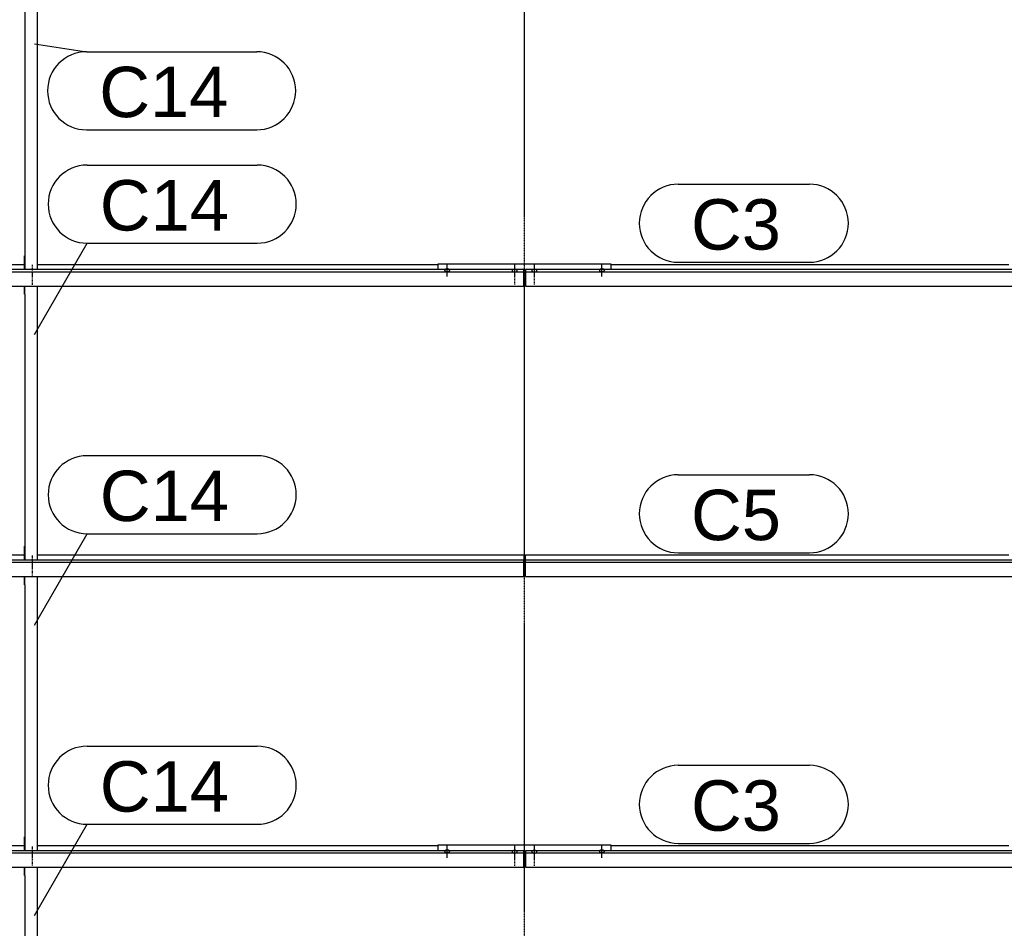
# Model space of a CAD drawing. Header units: millimetres. Extents: x -4888 to 73862, y -29046 to 15504.
# Tile 50 of 111: x 29705 to 33205, y 1009 to 4238. Entities that reach past the tile are written whole.
import ezdxf

# ---------------------------------------------------------------- set-up
doc = ezdxf.new("R2010")
doc.units = ezdxf.units.MM
doc.linetypes.add('DXK_LINE_DOT2', pattern=[3.9198, 1.9599, -1.9599])
doc.linetypes.add('DXK_LINE_DOT3', pattern=[5.9187, 2.979, -0.9799, 0.9799, -0.9799])
doc.styles.add('Arial', font='ARIAL.TTF', dxfattribs={"height": 0.2})

# ---------------------------------------------------------------- blocks, each defined once
blk = doc.blocks.new('Part-1953139-17955 - 1282')
at = {"color": 3, "linetype": 'Continuous'}
for p, q in [((31193, 3349.9), (31193, 3371)), ((31193, 3371), (31807, 3371)), ((31807, 3371), (31807, 3349.9)), ((31497, 3349.2), (31503, 3349.2)), ((31497, 3340.7), (31503, 3340.7)), ((31497, 3294.1), (31503, 3294.1))]:
    blk.add_line(p, q, dxfattribs=at)
blk = doc.blocks.new('Bolt-1953139-17953 - 1282')
at = {"color": 5, "linetype": 'Continuous'}
for p, q in [((31775, 1259.4), (31775, 1301.7)), ((31766.2, 1282.8), (31766, 1282.4)), ((31766, 1282.4), (31766, 1281.9)), ((31766, 1281.9), (31766, 1281.4)), ((31766, 1281.4), (31766.2, 1281)), ((31766.4, 1283.3), (31766.2, 1282.8)), ((31766.2, 1281), (31766.4, 1280.5)), ((31766.7, 1283.7), (31766.4, 1283.3)), ((31766.4, 1280.5), (31766.7, 1280.1)), ((31767.1, 1284.2), (31766.7, 1283.7)), ((31766.7, 1280.1), (31767.1, 1279.7)), ((31767.5, 1284.6), (31767.1, 1284.2)), ((31767.1, 1279.7), (31767.5, 1279.2)), ((31768, 1284.9), (31767.5, 1284.6)), ((31767.5, 1279.2), (31768, 1278.9)), ((31768.6, 1285.3), (31768, 1284.9)), ((31768, 1278.9), (31768.6, 1278.5)), ((31769.3, 1285.6), (31768.6, 1285.3)), ((31768.6, 1278.5), (31769.3, 1278.2)), ((31770, 1285.9), (31769.3, 1285.6)), ((31769.3, 1278.2), (31770, 1277.9)), ((31770.8, 1286.1), (31770, 1285.9)), ((31770, 1277.9), (31770.8, 1277.7)), ((31771.6, 1286.3), (31770.8, 1286.1)), ((31770.8, 1277.7), (31771.6, 1277.5)), ((31772.4, 1286.5), (31771.6, 1286.3)), ((31771.6, 1277.5), (31772.4, 1277.3)), ((31773.2, 1286.6), (31772.4, 1286.5)), ((31772.4, 1277.3), (31773.2, 1277.2)), ((31774.1, 1286.7), (31773.2, 1286.6)), ((31773.2, 1277.2), (31774.1, 1277.1)), ((31775, 1286.7), (31774.1, 1286.7)), ((31774.1, 1277.1), (31775, 1277.1)), ((31775.9, 1286.7), (31775, 1286.7)), ((31775, 1277.1), (31775.9, 1277.1)), ((31776.8, 1286.6), (31775.9, 1286.7)), ((31775.9, 1277.1), (31776.8, 1277.2)), ((31777.6, 1286.5), (31776.8, 1286.6)), ((31776.8, 1277.2), (31777.6, 1277.3)), ((31778.4, 1286.3), (31777.6, 1286.5)), ((31777.6, 1277.3), (31778.4, 1277.5)), ((31779.2, 1286.1), (31778.4, 1286.3)), ((31778.4, 1277.5), (31779.2, 1277.7)), ((31780, 1285.9), (31779.2, 1286.1)), ((31779.2, 1277.7), (31780, 1277.9)), ((31780.7, 1285.6), (31780, 1285.9)), ((31780, 1277.9), (31780.7, 1278.2)), ((31781.4, 1285.3), (31780.7, 1285.6)), ((31780.7, 1278.2), (31781.4, 1278.5)), ((31782, 1284.9), (31781.4, 1285.3)), ((31781.4, 1278.5), (31782, 1278.9)), ((31782.5, 1284.6), (31782, 1284.9)), ((31782, 1278.9), (31782.5, 1279.2)), ((31782.9, 1284.2), (31782.5, 1284.6)), ((31782.5, 1279.2), (31782.9, 1279.7)), ((31783.3, 1283.7), (31782.9, 1284.2)), ((31782.9, 1279.7), (31783.3, 1280.1)), ((31783.6, 1283.3), (31783.3, 1283.7)), ((31783.3, 1280.1), (31783.6, 1280.5)), ((31783.8, 1282.8), (31783.6, 1283.3)), ((31783.6, 1280.5), (31783.8, 1281)), ((31784, 1282.4), (31783.8, 1282.8)), ((31783.8, 1281), (31784, 1281.4)), ((31784, 1281.9), (31784, 1282.4)), ((31784, 1281.4), (31784, 1281.9))]:
    blk.add_line(p, q, dxfattribs=at)
blk = doc.blocks.new('Part-1953139-17124 - 1282')
at = {"color": 3, "linetype": 'Continuous'}
for p, q in [((31807, 1302.9), (33222, 1302.9)), ((33269, 1302.9), (34997, 1302.9)), ((34997, 1302.9), (34997, 1284.2)), ((31503, 1284.2), (31503, 1226)), ((34997, 1284.2), (31503, 1284.2)), ((31503, 1276.8), (34997, 1276.8)), ((34997, 1226), (34997, 1284.2)), ((31503, 1226), (34997, 1226))]:
    blk.add_line(p, q, dxfattribs=at)
blk = doc.blocks.new('Part-1953139-17125 - 1282')
at = {"color": 3, "linetype": 'Continuous'}
for p, q in [((31503, 2317.1), (31503, 2335.8)), ((31503, 2335.8), (33222, 2335.8)), ((31503, 2258.8), (31503, 2317.1)), ((34997, 2317.1), (31503, 2317.1)), ((33269, 2335.8), (34693, 2335.8)), ((34997, 2258.8), (34997, 2317.1)), ((31503, 2309.6), (34997, 2309.6)), ((31503, 2258.8), (34997, 2258.8))]:
    blk.add_line(p, q, dxfattribs=at)
blk = doc.blocks.new('Bolt-1953139-17958 - 1282')
at = {"color": 5, "linetype": 'Continuous'}
for p, q in [((31465, 3326.5), (31465, 3368.9)), ((31456.2, 3347.2), (31456, 3346.7)), ((31456, 3346.7), (31456, 3346.3)), ((31456, 3346.3), (31456, 3345.8)), ((31456, 3345.8), (31456.2, 3345.3)), ((31456.4, 3347.7), (31456.2, 3347.2)), ((31456.2, 3345.3), (31456.4, 3344.9)), ((31456.7, 3348.1), (31456.4, 3347.7)), ((31456.4, 3344.9), (31456.7, 3344.4)), ((31457.1, 3348.5), (31456.7, 3348.1)), ((31456.7, 3344.4), (31457.1, 3344)), ((31457.5, 3348.9), (31457.1, 3348.5)), ((31457.1, 3344), (31457.5, 3343.6)), ((31458, 3349.3), (31457.5, 3348.9)), ((31457.5, 3343.6), (31458, 3343.2)), ((31458.6, 3349.7), (31458, 3349.3)), ((31458, 3343.2), (31458.6, 3342.9)), ((31459.3, 3350), (31458.6, 3349.7)), ((31458.6, 3342.9), (31459.3, 3342.6)), ((31460, 3350.3), (31459.3, 3350)), ((31459.3, 3342.6), (31460, 3342.3)), ((31460.8, 3350.5), (31460, 3350.3)), ((31460, 3342.3), (31460.8, 3342)), ((31461.6, 3350.7), (31460.8, 3350.5)), ((31460.8, 3342), (31461.6, 3341.8)), ((31462.4, 3350.9), (31461.6, 3350.7)), ((31461.6, 3341.8), (31462.4, 3341.7)), ((31463.2, 3351), (31462.4, 3350.9)), ((31462.4, 3341.7), (31463.2, 3341.6)), ((31464.1, 3351), (31463.2, 3351)), ((31463.2, 3341.6), (31464.1, 3341.5)), ((31465, 3351.1), (31464.1, 3351)), ((31464.1, 3341.5), (31465, 3341.5)), ((31465.9, 3351), (31465, 3351.1)), ((31465, 3341.5), (31465.9, 3341.5)), ((31466.8, 3351), (31465.9, 3351)), ((31465.9, 3341.5), (31466.8, 3341.6)), ((31467.6, 3350.9), (31466.8, 3351)), ((31466.8, 3341.6), (31467.6, 3341.7)), ((31468.4, 3350.7), (31467.6, 3350.9)), ((31467.6, 3341.7), (31468.4, 3341.8)), ((31469.2, 3350.5), (31468.4, 3350.7)), ((31468.4, 3341.8), (31469.2, 3342)), ((31470, 3350.3), (31469.2, 3350.5)), ((31469.2, 3342), (31470, 3342.3)), ((31470.7, 3350), (31470, 3350.3)), ((31470, 3342.3), (31470.7, 3342.6)), ((31471.4, 3349.7), (31470.7, 3350)), ((31470.7, 3342.6), (31471.4, 3342.9)), ((31472, 3349.3), (31471.4, 3349.7)), ((31471.4, 3342.9), (31472, 3343.2)), ((31472.5, 3348.9), (31472, 3349.3)), ((31472, 3343.2), (31472.5, 3343.6)), ((31472.9, 3348.5), (31472.5, 3348.9)), ((31472.5, 3343.6), (31472.9, 3344)), ((31473.3, 3348.1), (31472.9, 3348.5)), ((31472.9, 3344), (31473.3, 3344.4)), ((31473.6, 3347.7), (31473.3, 3348.1)), ((31473.3, 3344.4), (31473.6, 3344.9)), ((31473.8, 3347.2), (31473.6, 3347.7)), ((31473.6, 3344.9), (31473.8, 3345.3)), ((31474, 3346.7), (31473.8, 3347.2)), ((31473.8, 3345.3), (31474, 3345.8)), ((31474, 3346.3), (31474, 3346.7)), ((31474, 3345.8), (31474, 3346.3))]:
    blk.add_line(p, q, dxfattribs=at)
blk = doc.blocks.new('Part-1953139-17110 - 1282')
at = {"color": 3, "linetype": 'Continuous'}
for p, q in [((28003, 1284.2), (28003, 1302.9)), ((28003, 1302.9), (29722, 1302.9)), ((29769, 1302.9), (31193, 1302.9)), ((28003, 1226), (28003, 1284.2)), ((31497, 1284.2), (28003, 1284.2)), ((28003, 1276.8), (31497, 1276.8)), ((31497, 1226), (31497, 1284.2)), ((28003, 1226), (31497, 1226))]:
    blk.add_line(p, q, dxfattribs=at)
blk = doc.blocks.new('GridLine-1953139-4950 - 1282')
at = {"color": 174, "linetype": 'DXK_LINE_DOT3'}
blk.add_line((31500, -1750), (31500, 12340), dxfattribs=at)
blk = doc.blocks.new('Part-1953139-17112 - 1282')
at = {"color": 3, "linetype": 'Continuous'}
for p, q in [((28003, 3349.9), (28003, 3368.6)), ((28003, 3368.6), (29722, 3368.6)), ((29769, 3368.6), (31193, 3368.6)), ((28003, 3291.7), (28003, 3349.9)), ((31497, 3349.9), (28003, 3349.9)), ((28003, 3342.5), (31497, 3342.5)), ((31497, 3291.7), (31497, 3349.9)), ((28003, 3291.7), (31497, 3291.7))]:
    blk.add_line(p, q, dxfattribs=at)
blk = doc.blocks.new('Part-1953139-17111 - 1282')
at = {"color": 3, "linetype": 'Continuous'}
for p, q in [((28003, 2317.1), (28003, 2258.8)), ((31497, 2317.1), (28003, 2317.1)), ((28307, 2335.8), (29722, 2335.8)), ((29769, 2335.8), (31497, 2335.8)), ((31497, 2335.8), (31497, 2317.1)), ((31497, 2258.8), (31497, 2317.1)), ((28003, 2309.6), (31497, 2309.6)), ((28003, 2258.8), (31497, 2258.8))]:
    blk.add_line(p, q, dxfattribs=at)
blk = doc.blocks.new('Part-1953139-17126 - 1282')
at = {"color": 3, "linetype": 'Continuous'}
for p, q in [((31807, 3368.6), (33222, 3368.6)), ((33269, 3368.6), (34997, 3368.6)), ((34997, 3368.6), (34997, 3349.9)), ((31503, 3349.9), (31503, 3291.7)), ((34997, 3349.9), (31503, 3349.9)), ((31503, 3342.5), (34997, 3342.5)), ((34997, 3291.7), (34997, 3349.9)), ((31503, 3291.7), (34997, 3291.7))]:
    blk.add_line(p, q, dxfattribs=at)
blk = doc.blocks.new('Bolt-1953139-17956 - 1282')
at = {"color": 5, "linetype": 'Continuous'}
for p, q in [((31535, 3326.5), (31535, 3368.9)), ((31526.2, 3347.2), (31526, 3346.7)), ((31526, 3346.7), (31526, 3346.3)), ((31526, 3346.3), (31526, 3345.8)), ((31526, 3345.8), (31526.2, 3345.3)), ((31526.4, 3347.7), (31526.2, 3347.2)), ((31526.2, 3345.3), (31526.4, 3344.9)), ((31526.7, 3348.1), (31526.4, 3347.7)), ((31526.4, 3344.9), (31526.7, 3344.4)), ((31527.1, 3348.5), (31526.7, 3348.1)), ((31526.7, 3344.4), (31527.1, 3344)), ((31527.5, 3348.9), (31527.1, 3348.5)), ((31527.1, 3344), (31527.5, 3343.6)), ((31528, 3349.3), (31527.5, 3348.9)), ((31527.5, 3343.6), (31528, 3343.2)), ((31528.6, 3349.7), (31528, 3349.3)), ((31528, 3343.2), (31528.6, 3342.9)), ((31529.3, 3350), (31528.6, 3349.7)), ((31528.6, 3342.9), (31529.3, 3342.6)), ((31530, 3350.3), (31529.3, 3350)), ((31529.3, 3342.6), (31530, 3342.3)), ((31530.8, 3350.5), (31530, 3350.3)), ((31530, 3342.3), (31530.8, 3342)), ((31531.6, 3350.7), (31530.8, 3350.5)), ((31530.8, 3342), (31531.6, 3341.8)), ((31532.4, 3350.9), (31531.6, 3350.7)), ((31531.6, 3341.8), (31532.4, 3341.7)), ((31533.2, 3351), (31532.4, 3350.9)), ((31532.4, 3341.7), (31533.2, 3341.6)), ((31534.1, 3351), (31533.2, 3351)), ((31533.2, 3341.6), (31534.1, 3341.5)), ((31535, 3351.1), (31534.1, 3351)), ((31534.1, 3341.5), (31535, 3341.5)), ((31535.9, 3351), (31535, 3351.1)), ((31535, 3341.5), (31535.9, 3341.5)), ((31536.8, 3351), (31535.9, 3351)), ((31535.9, 3341.5), (31536.8, 3341.6)), ((31537.6, 3350.9), (31536.8, 3351)), ((31536.8, 3341.6), (31537.6, 3341.7)), ((31538.4, 3350.7), (31537.6, 3350.9)), ((31537.6, 3341.7), (31538.4, 3341.8)), ((31539.2, 3350.5), (31538.4, 3350.7)), ((31538.4, 3341.8), (31539.2, 3342)), ((31540, 3350.3), (31539.2, 3350.5)), ((31539.2, 3342), (31540, 3342.3)), ((31540.7, 3350), (31540, 3350.3)), ((31540, 3342.3), (31540.7, 3342.6)), ((31541.4, 3349.7), (31540.7, 3350)), ((31540.7, 3342.6), (31541.4, 3342.9)), ((31542, 3349.3), (31541.4, 3349.7)), ((31541.4, 3342.9), (31542, 3343.2)), ((31542.5, 3348.9), (31542, 3349.3)), ((31542, 3343.2), (31542.5, 3343.6)), ((31542.9, 3348.5), (31542.5, 3348.9)), ((31542.5, 3343.6), (31542.9, 3344)), ((31543.3, 3348.1), (31542.9, 3348.5)), ((31542.9, 3344), (31543.3, 3344.4)), ((31543.6, 3347.7), (31543.3, 3348.1)), ((31543.3, 3344.4), (31543.6, 3344.9)), ((31543.8, 3347.2), (31543.6, 3347.7)), ((31543.6, 3344.9), (31543.8, 3345.3)), ((31544, 3346.7), (31543.8, 3347.2)), ((31543.8, 3345.3), (31544, 3345.8)), ((31544, 3346.3), (31544, 3346.7)), ((31544, 3345.8), (31544, 3346.3))]:
    blk.add_line(p, q, dxfattribs=at)
blk = doc.blocks.new('Bolt-1953139-17950 - 1282')
at = {"color": 5, "linetype": 'DXK_LINE_DOT2'}
blk.add_line((31535, 1231), (31535, 1273.4), dxfattribs=at)
blk = doc.blocks.new('Part-1953139-17948 - 1282')
at = {"color": 3, "linetype": 'Continuous'}
for p, q in [((31193, 1284.2), (31193, 1305.3)), ((31193, 1305.3), (31807, 1305.3)), ((31807, 1305.3), (31807, 1284.2)), ((31497, 1283.5), (31503, 1283.5)), ((31497, 1275), (31503, 1275)), ((31497, 1228.4), (31503, 1228.4))]:
    blk.add_line(p, q, dxfattribs=at)
blk = doc.blocks.new('Bolt-1953139-17957 - 1282')
at = {"color": 5, "linetype": 'DXK_LINE_DOT2'}
blk.add_line((31535, 3296.7), (31535, 3339.1), dxfattribs=at)
blk = doc.blocks.new('Bolt-1953139-17961 - 1282')
at = {"color": 5, "linetype": 'Continuous'}
for p, q in [((31225, 3325.1), (31225, 3367.4)), ((31216.2, 3348.6), (31216, 3348.1)), ((31216, 3348.1), (31216, 3347.6)), ((31216, 3347.6), (31216, 3347.2)), ((31216, 3347.2), (31216.2, 3346.7)), ((31216.4, 3349), (31216.2, 3348.6)), ((31216.2, 3346.7), (31216.4, 3346.2)), ((31216.7, 3349.5), (31216.4, 3349)), ((31216.4, 3346.2), (31216.7, 3345.8)), ((31217.1, 3349.9), (31216.7, 3349.5)), ((31216.7, 3345.8), (31217.1, 3345.4)), ((31217.5, 3350.3), (31217.1, 3349.9)), ((31217.1, 3345.4), (31217.5, 3345)), ((31218, 3350.7), (31217.5, 3350.3)), ((31217.5, 3345), (31218, 3344.6)), ((31218.6, 3351), (31218, 3350.7)), ((31218, 3344.6), (31218.6, 3344.2)), ((31219.3, 3351.3), (31218.6, 3351)), ((31218.6, 3344.2), (31219.3, 3343.9)), ((31220, 3351.6), (31219.3, 3351.3)), ((31219.3, 3343.9), (31220, 3343.6)), ((31220.8, 3351.8), (31220, 3351.6)), ((31220, 3343.6), (31220.8, 3343.4)), ((31221.6, 3352), (31220.8, 3351.8)), ((31220.8, 3343.4), (31221.6, 3343.2)), ((31222.4, 3352.2), (31221.6, 3352)), ((31221.6, 3343.2), (31222.4, 3343)), ((31223.2, 3352.3), (31222.4, 3352.2)), ((31222.4, 3343), (31223.2, 3342.9)), ((31224.1, 3352.4), (31223.2, 3352.3)), ((31223.2, 3342.9), (31224.1, 3342.9)), ((31225, 3352.4), (31224.1, 3352.4)), ((31224.1, 3342.9), (31225, 3342.8)), ((31225.9, 3352.4), (31225, 3352.4)), ((31225, 3342.8), (31225.9, 3342.9)), ((31226.8, 3352.3), (31225.9, 3352.4)), ((31225.9, 3342.9), (31226.8, 3342.9)), ((31227.6, 3352.2), (31226.8, 3352.3)), ((31226.8, 3342.9), (31227.6, 3343)), ((31228.4, 3352), (31227.6, 3352.2)), ((31227.6, 3343), (31228.4, 3343.2)), ((31229.2, 3351.8), (31228.4, 3352)), ((31228.4, 3343.2), (31229.2, 3343.4)), ((31230, 3351.6), (31229.2, 3351.8)), ((31229.2, 3343.4), (31230, 3343.6)), ((31230.7, 3351.3), (31230, 3351.6)), ((31230, 3343.6), (31230.7, 3343.9)), ((31231.4, 3351), (31230.7, 3351.3)), ((31230.7, 3343.9), (31231.4, 3344.2)), ((31232, 3350.7), (31231.4, 3351)), ((31231.4, 3344.2), (31232, 3344.6)), ((31232.5, 3350.3), (31232, 3350.7)), ((31232, 3344.6), (31232.5, 3345)), ((31232.9, 3349.9), (31232.5, 3350.3)), ((31232.5, 3345), (31232.9, 3345.4)), ((31233.3, 3349.5), (31232.9, 3349.9)), ((31232.9, 3345.4), (31233.3, 3345.8)), ((31233.6, 3349), (31233.3, 3349.5)), ((31233.3, 3345.8), (31233.6, 3346.2)), ((31233.8, 3348.6), (31233.6, 3349)), ((31233.6, 3346.2), (31233.8, 3346.7)), ((31234, 3348.1), (31233.8, 3348.6)), ((31233.8, 3346.7), (31234, 3347.2)), ((31234, 3347.6), (31234, 3348.1)), ((31234, 3347.2), (31234, 3347.6))]:
    blk.add_line(p, q, dxfattribs=at)
blk = doc.blocks.new('Bolt-1953139-17949 - 1282')
at = {"color": 5, "linetype": 'Continuous'}
for p, q in [((31535, 1260.8), (31535, 1303.2)), ((31526.2, 1281.5), (31526, 1281)), ((31526, 1281), (31526, 1280.6)), ((31526, 1280.6), (31526, 1280.1)), ((31526, 1280.1), (31526.2, 1279.6)), ((31526.4, 1281.9), (31526.2, 1281.5)), ((31526.2, 1279.6), (31526.4, 1279.2)), ((31526.7, 1282.4), (31526.4, 1281.9)), ((31526.4, 1279.2), (31526.7, 1278.7)), ((31527.1, 1282.8), (31526.7, 1282.4)), ((31526.7, 1278.7), (31527.1, 1278.3)), ((31527.5, 1283.2), (31527.1, 1282.8)), ((31527.1, 1278.3), (31527.5, 1277.9)), ((31528, 1283.6), (31527.5, 1283.2)), ((31527.5, 1277.9), (31528, 1277.5)), ((31528.6, 1283.9), (31528, 1283.6)), ((31528, 1277.5), (31528.6, 1277.2)), ((31529.3, 1284.3), (31528.6, 1283.9)), ((31528.6, 1277.2), (31529.3, 1276.9)), ((31530, 1284.5), (31529.3, 1284.3)), ((31529.3, 1276.9), (31530, 1276.6)), ((31530.8, 1284.8), (31530, 1284.5)), ((31530, 1276.6), (31530.8, 1276.3)), ((31531.6, 1285), (31530.8, 1284.8)), ((31530.8, 1276.3), (31531.6, 1276.1)), ((31532.4, 1285.1), (31531.6, 1285)), ((31531.6, 1276.1), (31532.4, 1276)), ((31533.2, 1285.3), (31532.4, 1285.1)), ((31532.4, 1276), (31533.2, 1275.9)), ((31534.1, 1285.3), (31533.2, 1285.3)), ((31533.2, 1275.9), (31534.1, 1275.8)), ((31535, 1285.3), (31534.1, 1285.3)), ((31534.1, 1275.8), (31535, 1275.8)), ((31535.9, 1285.3), (31535, 1285.3)), ((31535, 1275.8), (31535.9, 1275.8)), ((31536.8, 1285.3), (31535.9, 1285.3)), ((31535.9, 1275.8), (31536.8, 1275.9)), ((31537.6, 1285.1), (31536.8, 1285.3)), ((31536.8, 1275.9), (31537.6, 1276)), ((31538.4, 1285), (31537.6, 1285.1)), ((31537.6, 1276), (31538.4, 1276.1)), ((31539.2, 1284.8), (31538.4, 1285)), ((31538.4, 1276.1), (31539.2, 1276.3)), ((31540, 1284.5), (31539.2, 1284.8)), ((31539.2, 1276.3), (31540, 1276.6)), ((31540.7, 1284.3), (31540, 1284.5)), ((31540, 1276.6), (31540.7, 1276.9)), ((31541.4, 1283.9), (31540.7, 1284.3)), ((31540.7, 1276.9), (31541.4, 1277.2)), ((31542, 1283.6), (31541.4, 1283.9)), ((31541.4, 1277.2), (31542, 1277.5)), ((31542.5, 1283.2), (31542, 1283.6)), ((31542, 1277.5), (31542.5, 1277.9)), ((31542.9, 1282.8), (31542.5, 1283.2)), ((31542.5, 1277.9), (31542.9, 1278.3)), ((31543.3, 1282.4), (31542.9, 1282.8)), ((31542.9, 1278.3), (31543.3, 1278.7)), ((31543.6, 1281.9), (31543.3, 1282.4)), ((31543.3, 1278.7), (31543.6, 1279.2)), ((31543.8, 1281.5), (31543.6, 1281.9)), ((31543.6, 1279.2), (31543.8, 1279.6)), ((31544, 1281), (31543.8, 1281.5)), ((31543.8, 1279.6), (31544, 1280.1)), ((31544, 1280.6), (31544, 1281)), ((31544, 1280.1), (31544, 1280.6))]:
    blk.add_line(p, q, dxfattribs=at)
blk = doc.blocks.new('Part-1953139-18520 - 1282')
at = {"color": 3, "linetype": 'Continuous'}
for p, q in [((29722, 4295), (29722, 4324.5)), ((29724, 4295), (29724, 4324.5)), ((29769, 3349.9), (29769, 4324.5)), ((29722, 4295), (29724, 4295)), ((29724, 4295), (29724, 3349.9)), ((29722, 3349.9), (29722, 3399.3)), ((29722, 3399.3), (29724, 3399.3))]:
    blk.add_line(p, q, dxfattribs=at)
blk = doc.blocks.new('Part-1953139-18514 - 1282')
at = {"color": 3, "linetype": 'Continuous'}
for p, q in [((29722, 2229.3), (29722, 2258.8)), ((29724, 2229.3), (29724, 2258.8)), ((29769, 1284.2), (29769, 2258.8)), ((29722, 2229.3), (29724, 2229.3)), ((29724, 2229.3), (29724, 1284.2)), ((29722, 1284.2), (29722, 1333.6)), ((29722, 1333.6), (29724, 1333.6))]:
    blk.add_line(p, q, dxfattribs=at)
blk = doc.blocks.new('Bolt-1953139-17951 - 1282')
at = {"color": 5, "linetype": 'Continuous'}
for p, q in [((31465, 1260.8), (31465, 1303.2)), ((31456.2, 1281.5), (31456, 1281)), ((31456, 1281), (31456, 1280.6)), ((31456, 1280.6), (31456, 1280.1)), ((31456, 1280.1), (31456.2, 1279.6)), ((31456.4, 1281.9), (31456.2, 1281.5)), ((31456.2, 1279.6), (31456.4, 1279.2)), ((31456.7, 1282.4), (31456.4, 1281.9)), ((31456.4, 1279.2), (31456.7, 1278.7)), ((31457.1, 1282.8), (31456.7, 1282.4)), ((31456.7, 1278.7), (31457.1, 1278.3)), ((31457.5, 1283.2), (31457.1, 1282.8)), ((31457.1, 1278.3), (31457.5, 1277.9)), ((31458, 1283.6), (31457.5, 1283.2)), ((31457.5, 1277.9), (31458, 1277.5)), ((31458.6, 1283.9), (31458, 1283.6)), ((31458, 1277.5), (31458.6, 1277.2)), ((31459.3, 1284.3), (31458.6, 1283.9)), ((31458.6, 1277.2), (31459.3, 1276.9)), ((31460, 1284.5), (31459.3, 1284.3)), ((31459.3, 1276.9), (31460, 1276.6)), ((31460.8, 1284.8), (31460, 1284.5)), ((31460, 1276.6), (31460.8, 1276.3)), ((31461.6, 1285), (31460.8, 1284.8)), ((31460.8, 1276.3), (31461.6, 1276.1)), ((31462.4, 1285.1), (31461.6, 1285)), ((31461.6, 1276.1), (31462.4, 1276)), ((31463.2, 1285.3), (31462.4, 1285.1)), ((31462.4, 1276), (31463.2, 1275.9)), ((31464.1, 1285.3), (31463.2, 1285.3)), ((31463.2, 1275.9), (31464.1, 1275.8)), ((31465, 1285.3), (31464.1, 1285.3)), ((31464.1, 1275.8), (31465, 1275.8)), ((31465.9, 1285.3), (31465, 1285.3)), ((31465, 1275.8), (31465.9, 1275.8)), ((31466.8, 1285.3), (31465.9, 1285.3)), ((31465.9, 1275.8), (31466.8, 1275.9)), ((31467.6, 1285.1), (31466.8, 1285.3)), ((31466.8, 1275.9), (31467.6, 1276)), ((31468.4, 1285), (31467.6, 1285.1)), ((31467.6, 1276), (31468.4, 1276.1)), ((31469.2, 1284.8), (31468.4, 1285)), ((31468.4, 1276.1), (31469.2, 1276.3)), ((31470, 1284.5), (31469.2, 1284.8)), ((31469.2, 1276.3), (31470, 1276.6)), ((31470.7, 1284.3), (31470, 1284.5)), ((31470, 1276.6), (31470.7, 1276.9)), ((31471.4, 1283.9), (31470.7, 1284.3)), ((31470.7, 1276.9), (31471.4, 1277.2)), ((31472, 1283.6), (31471.4, 1283.9)), ((31471.4, 1277.2), (31472, 1277.5)), ((31472.5, 1283.2), (31472, 1283.6)), ((31472, 1277.5), (31472.5, 1277.9)), ((31472.9, 1282.8), (31472.5, 1283.2)), ((31472.5, 1277.9), (31472.9, 1278.3)), ((31473.3, 1282.4), (31472.9, 1282.8)), ((31472.9, 1278.3), (31473.3, 1278.7)), ((31473.6, 1281.9), (31473.3, 1282.4)), ((31473.3, 1278.7), (31473.6, 1279.2)), ((31473.8, 1281.5), (31473.6, 1281.9)), ((31473.6, 1279.2), (31473.8, 1279.6)), ((31474, 1281), (31473.8, 1281.5)), ((31473.8, 1279.6), (31474, 1280.1)), ((31474, 1280.6), (31474, 1281)), ((31474, 1280.1), (31474, 1280.6))]:
    blk.add_line(p, q, dxfattribs=at)
blk = doc.blocks.new('Bolt-1953139-17952 - 1282')
at = {"color": 5, "linetype": 'DXK_LINE_DOT2'}
blk.add_line((31465, 1231), (31465, 1273.4), dxfattribs=at)
blk = doc.blocks.new('Bolt-1953139-17954 - 1282')
at = {"color": 5, "linetype": 'Continuous'}
for p, q in [((31225, 1259.4), (31225, 1301.7)), ((31216.2, 1282.8), (31216, 1282.4)), ((31216, 1282.4), (31216, 1281.9)), ((31216, 1281.9), (31216, 1281.4)), ((31216, 1281.4), (31216.2, 1281)), ((31216.4, 1283.3), (31216.2, 1282.8)), ((31216.2, 1281), (31216.4, 1280.5)), ((31216.7, 1283.7), (31216.4, 1283.3)), ((31216.4, 1280.5), (31216.7, 1280.1)), ((31217.1, 1284.2), (31216.7, 1283.7)), ((31216.7, 1280.1), (31217.1, 1279.7)), ((31217.5, 1284.6), (31217.1, 1284.2)), ((31217.1, 1279.7), (31217.5, 1279.2)), ((31218, 1284.9), (31217.5, 1284.6)), ((31217.5, 1279.2), (31218, 1278.9)), ((31218.6, 1285.3), (31218, 1284.9)), ((31218, 1278.9), (31218.6, 1278.5)), ((31219.3, 1285.6), (31218.6, 1285.3)), ((31218.6, 1278.5), (31219.3, 1278.2)), ((31220, 1285.9), (31219.3, 1285.6)), ((31219.3, 1278.2), (31220, 1277.9)), ((31220.8, 1286.1), (31220, 1285.9)), ((31220, 1277.9), (31220.8, 1277.7)), ((31221.6, 1286.3), (31220.8, 1286.1)), ((31220.8, 1277.7), (31221.6, 1277.5)), ((31222.4, 1286.5), (31221.6, 1286.3)), ((31221.6, 1277.5), (31222.4, 1277.3)), ((31223.2, 1286.6), (31222.4, 1286.5)), ((31222.4, 1277.3), (31223.2, 1277.2)), ((31224.1, 1286.7), (31223.2, 1286.6)), ((31223.2, 1277.2), (31224.1, 1277.1)), ((31225, 1286.7), (31224.1, 1286.7)), ((31224.1, 1277.1), (31225, 1277.1)), ((31225.9, 1286.7), (31225, 1286.7)), ((31225, 1277.1), (31225.9, 1277.1)), ((31226.8, 1286.6), (31225.9, 1286.7)), ((31225.9, 1277.1), (31226.8, 1277.2)), ((31227.6, 1286.5), (31226.8, 1286.6)), ((31226.8, 1277.2), (31227.6, 1277.3)), ((31228.4, 1286.3), (31227.6, 1286.5)), ((31227.6, 1277.3), (31228.4, 1277.5)), ((31229.2, 1286.1), (31228.4, 1286.3)), ((31228.4, 1277.5), (31229.2, 1277.7)), ((31230, 1285.9), (31229.2, 1286.1)), ((31229.2, 1277.7), (31230, 1277.9)), ((31230.7, 1285.6), (31230, 1285.9)), ((31230, 1277.9), (31230.7, 1278.2)), ((31231.4, 1285.3), (31230.7, 1285.6)), ((31230.7, 1278.2), (31231.4, 1278.5)), ((31232, 1284.9), (31231.4, 1285.3)), ((31231.4, 1278.5), (31232, 1278.9)), ((31232.5, 1284.6), (31232, 1284.9)), ((31232, 1278.9), (31232.5, 1279.2)), ((31232.9, 1284.2), (31232.5, 1284.6)), ((31232.5, 1279.2), (31232.9, 1279.7)), ((31233.3, 1283.7), (31232.9, 1284.2)), ((31232.9, 1279.7), (31233.3, 1280.1)), ((31233.6, 1283.3), (31233.3, 1283.7)), ((31233.3, 1280.1), (31233.6, 1280.5)), ((31233.8, 1282.8), (31233.6, 1283.3)), ((31233.6, 1280.5), (31233.8, 1281)), ((31234, 1282.4), (31233.8, 1282.8)), ((31233.8, 1281), (31234, 1281.4)), ((31234, 1281.9), (31234, 1282.4)), ((31234, 1281.4), (31234, 1281.9))]:
    blk.add_line(p, q, dxfattribs=at)
blk = doc.blocks.new('Bolt-1953139-17959 - 1282')
at = {"color": 5, "linetype": 'DXK_LINE_DOT2'}
blk.add_line((31465, 3296.7), (31465, 3339.1), dxfattribs=at)
blk = doc.blocks.new('Bolt-1953139-17960 - 1282')
at = {"color": 5, "linetype": 'Continuous'}
for p, q in [((31775, 3325.1), (31775, 3367.4)), ((31766.2, 3348.6), (31766, 3348.1)), ((31766, 3348.1), (31766, 3347.6)), ((31766, 3347.6), (31766, 3347.2)), ((31766, 3347.2), (31766.2, 3346.7)), ((31766.4, 3349), (31766.2, 3348.6)), ((31766.2, 3346.7), (31766.4, 3346.2)), ((31766.7, 3349.5), (31766.4, 3349)), ((31766.4, 3346.2), (31766.7, 3345.8)), ((31767.1, 3349.9), (31766.7, 3349.5)), ((31766.7, 3345.8), (31767.1, 3345.4)), ((31767.5, 3350.3), (31767.1, 3349.9)), ((31767.1, 3345.4), (31767.5, 3345)), ((31768, 3350.7), (31767.5, 3350.3)), ((31767.5, 3345), (31768, 3344.6)), ((31768.6, 3351), (31768, 3350.7)), ((31768, 3344.6), (31768.6, 3344.2)), ((31769.3, 3351.3), (31768.6, 3351)), ((31768.6, 3344.2), (31769.3, 3343.9)), ((31770, 3351.6), (31769.3, 3351.3)), ((31769.3, 3343.9), (31770, 3343.6)), ((31770.8, 3351.8), (31770, 3351.6)), ((31770, 3343.6), (31770.8, 3343.4)), ((31771.6, 3352), (31770.8, 3351.8)), ((31770.8, 3343.4), (31771.6, 3343.2)), ((31772.4, 3352.2), (31771.6, 3352)), ((31771.6, 3343.2), (31772.4, 3343)), ((31773.2, 3352.3), (31772.4, 3352.2)), ((31772.4, 3343), (31773.2, 3342.9)), ((31774.1, 3352.4), (31773.2, 3352.3)), ((31773.2, 3342.9), (31774.1, 3342.9)), ((31775, 3352.4), (31774.1, 3352.4)), ((31774.1, 3342.9), (31775, 3342.8)), ((31775.9, 3352.4), (31775, 3352.4)), ((31775, 3342.8), (31775.9, 3342.9)), ((31776.8, 3352.3), (31775.9, 3352.4)), ((31775.9, 3342.9), (31776.8, 3342.9)), ((31777.6, 3352.2), (31776.8, 3352.3)), ((31776.8, 3342.9), (31777.6, 3343)), ((31778.4, 3352), (31777.6, 3352.2)), ((31777.6, 3343), (31778.4, 3343.2)), ((31779.2, 3351.8), (31778.4, 3352)), ((31778.4, 3343.2), (31779.2, 3343.4)), ((31780, 3351.6), (31779.2, 3351.8)), ((31779.2, 3343.4), (31780, 3343.6)), ((31780.7, 3351.3), (31780, 3351.6)), ((31780, 3343.6), (31780.7, 3343.9)), ((31781.4, 3351), (31780.7, 3351.3)), ((31780.7, 3343.9), (31781.4, 3344.2)), ((31782, 3350.7), (31781.4, 3351)), ((31781.4, 3344.2), (31782, 3344.6)), ((31782.5, 3350.3), (31782, 3350.7)), ((31782, 3344.6), (31782.5, 3345)), ((31782.9, 3349.9), (31782.5, 3350.3)), ((31782.5, 3345), (31782.9, 3345.4)), ((31783.3, 3349.5), (31782.9, 3349.9)), ((31782.9, 3345.4), (31783.3, 3345.8)), ((31783.6, 3349), (31783.3, 3349.5)), ((31783.3, 3345.8), (31783.6, 3346.2)), ((31783.8, 3348.6), (31783.6, 3349)), ((31783.6, 3346.2), (31783.8, 3346.7)), ((31784, 3348.1), (31783.8, 3348.6)), ((31783.8, 3346.7), (31784, 3347.2)), ((31784, 3347.6), (31784, 3348.1)), ((31784, 3347.2), (31784, 3347.6))]:
    blk.add_line(p, q, dxfattribs=at)
blk = doc.blocks.new('Bolt-1953139-18518 - 1282')
at = {"color": 5, "linetype": 'DXK_LINE_DOT2'}
blk.add_line((29750, 3337), (29750, 3294.6), dxfattribs=at)
blk = doc.blocks.new('Bolt-1953139-18519 - 1282')
at = {"color": 5, "linetype": 'DXK_LINE_DOT2'}
blk.add_line((29750, 3366.8), (29750, 3324.4), dxfattribs=at)
blk = doc.blocks.new('Part-1953139-18511 - 1282')
at = {"color": 3, "linetype": 'Continuous'}
for p, q in [((29722, 1196.4), (29722, 1226)), ((29724, 1196.4), (29724, 1226)), ((29769, 251.4), (29769, 1226)), ((29722, 1196.4), (29724, 1196.4)), ((29724, 1196.4), (29724, 251.4)), ((29722, 251.4), (29722, 300.7)), ((29722, 300.7), (29724, 300.7))]:
    blk.add_line(p, q, dxfattribs=at)
blk = doc.blocks.new('Bolt-1953139-18512 - 1282')
at = {"color": 5, "linetype": 'DXK_LINE_DOT2'}
blk.add_line((29750, 1271.2), (29750, 1228.9), dxfattribs=at)
blk = doc.blocks.new('Bolt-1953139-18513 - 1282')
at = {"color": 5, "linetype": 'DXK_LINE_DOT2'}
blk.add_line((29750, 1301), (29750, 1258.7), dxfattribs=at)
blk = doc.blocks.new('Bolt-1953139-18515 - 1282')
at = {"color": 5, "linetype": 'DXK_LINE_DOT2'}
blk.add_line((29750, 2304.1), (29750, 2261.8), dxfattribs=at)
blk = doc.blocks.new('Bolt-1953139-18516 - 1282')
at = {"color": 5, "linetype": 'DXK_LINE_DOT2'}
blk.add_line((29750, 2333.9), (29750, 2291.6), dxfattribs=at)
blk = doc.blocks.new('Part-1953139-18517 - 1282')
at = {"color": 3, "linetype": 'Continuous'}
for p, q in [((29722, 3262.1), (29722, 3291.7)), ((29724, 3262.1), (29724, 3291.7)), ((29769, 2317.1), (29769, 3291.7)), ((29722, 3262.1), (29724, 3262.1)), ((29724, 3262.1), (29724, 2317.1)), ((29722, 2317.1), (29722, 2366.4)), ((29722, 2366.4), (29724, 2366.4))]:
    blk.add_line(p, q, dxfattribs=at)
blk = doc.blocks.new('Mark-1953139-19661 - 1282')
at = {"color": 136, "linetype": 'Continuous'}
for p, q in [((29945.3, 3721.5), (30550, 3721.5)), ((29757.8, 3119.3), (29945.3, 3444)), ((29945.3, 3444), (30550, 3444))]:
    blk.add_line(p, q, dxfattribs=at)
for centre, start, end in [((29945.3, 3582.8), 90, 270), ((30550, 3582.8), 270, 90)]:
    blk.add_arc(centre, 138.7, start, end, dxfattribs=at)
at = {"color": 0}
blk.add_wipeout([(30448.8, 3489), (30448.8, 3676.5), (29990.3, 3676.5), (29990.3, 3489)], dxfattribs=at)
blk.add_wipeout([(30448.8, 3489), (30448.8, 3676.5), (29990.3, 3676.5), (29990.3, 3489)], dxfattribs=at)
at = {"color": 2, "style": 'Arial'}
blk.add_text('C14', height=179.08, dxfattribs=at).set_placement((29990.3, 3489))
blk = doc.blocks.new('Mark-1953139-19293 - 1282')
at = {"color": 136, "linetype": 'Continuous'}
for p, q in [((32046.7, 2620.8), (32512.5, 2620.8)), ((32046.7, 2343.3), (32512.5, 2343.3))]:
    blk.add_line(p, q, dxfattribs=at)
for centre, radius, start, end in [((32046.7, 2482), 138.7, 90, 270), ((32512.5, 2482), 138.8, 270, 90)]:
    blk.add_arc(centre, radius, start, end, dxfattribs=at)
at = {"color": 0}
blk.add_wipeout([(32411.3, 2388.3), (32411.3, 2575.8), (32091.7, 2575.8), (32091.7, 2388.3)], dxfattribs=at)
blk.add_wipeout([(32411.3, 2388.3), (32411.3, 2575.8), (32091.7, 2575.8), (32091.7, 2388.3)], dxfattribs=at)
at = {"color": 2, "style": 'Arial'}
blk.add_text('C5', height=179.08, dxfattribs=at).set_placement((32091.7, 2388.3))
blk = doc.blocks.new('Mark-1953139-19292 - 1282')
at = {"color": 136, "linetype": 'Continuous'}
for p, q in [((32046.7, 1587.9), (32512.5, 1587.9)), ((32046.7, 1310.4), (32512.5, 1310.4))]:
    blk.add_line(p, q, dxfattribs=at)
for centre, radius, start, end in [((32046.7, 1449.2), 138.7, 90, 270), ((32512.5, 1449.2), 138.8, 270, 90)]:
    blk.add_arc(centre, radius, start, end, dxfattribs=at)
at = {"color": 0}
blk.add_wipeout([(32411.3, 1355.4), (32411.3, 1542.9), (32091.7, 1542.9), (32091.7, 1355.4)], dxfattribs=at)
blk.add_wipeout([(32411.3, 1355.4), (32411.3, 1542.9), (32091.7, 1542.9), (32091.7, 1355.4)], dxfattribs=at)
at = {"color": 2, "style": 'Arial'}
blk.add_text('C3', height=179.08, dxfattribs=at).set_placement((32091.7, 1355.4))
blk = doc.blocks.new('Mark-1953139-19294 - 1282')
at = {"color": 136, "linetype": 'Continuous'}
for p, q in [((32046.7, 3653.6), (32512.5, 3653.6)), ((32046.7, 3376.1), (32512.5, 3376.1))]:
    blk.add_line(p, q, dxfattribs=at)
for centre, start, end in [((32046.7, 3514.9), 90, 270), ((32512.5, 3514.9), 270, 90)]:
    blk.add_arc(centre, 138.7, start, end, dxfattribs=at)
at = {"color": 0}
blk.add_wipeout([(32411.3, 3421.1), (32411.3, 3608.6), (32091.7, 3608.6), (32091.7, 3421.1)], dxfattribs=at)
blk.add_wipeout([(32411.3, 3421.1), (32411.3, 3608.6), (32091.7, 3608.6), (32091.7, 3421.1)], dxfattribs=at)
at = {"color": 2, "style": 'Arial'}
blk.add_text('C3', height=179.08, dxfattribs=at).set_placement((32091.7, 3421.1))
blk = doc.blocks.new('Mark-1953139-19659 - 1282')
at = {"color": 136, "linetype": 'Continuous'}
for p, q in [((29945.3, 1655.8), (30550, 1655.8)), ((29757.8, 1053.6), (29945.3, 1378.3)), ((29945.3, 1378.3), (30550, 1378.3))]:
    blk.add_line(p, q, dxfattribs=at)
for centre, start, end in [((29945.3, 1517.1), 90, 270), ((30550, 1517.1), 270, 90)]:
    blk.add_arc(centre, 138.7, start, end, dxfattribs=at)
at = {"color": 0}
blk.add_wipeout([(30448.8, 1423.3), (30448.8, 1610.8), (29990.3, 1610.8), (29990.3, 1423.3)], dxfattribs=at)
blk.add_wipeout([(30448.8, 1423.3), (30448.8, 1610.8), (29990.3, 1610.8), (29990.3, 1423.3)], dxfattribs=at)
at = {"color": 2, "style": 'Arial'}
blk.add_text('C14', height=179.08, dxfattribs=at).set_placement((29990.3, 1423.3))
blk = doc.blocks.new('Mark-1953139-19660 - 1282')
at = {"color": 136, "linetype": 'Continuous'}
for p, q in [((29945.3, 2688.7), (30550, 2688.7)), ((29757.8, 2086.4), (29945.3, 2411.2)), ((29945.3, 2411.2), (30550, 2411.2))]:
    blk.add_line(p, q, dxfattribs=at)
for centre, start, end in [((29945.3, 2549.9), 90, 270), ((30550, 2549.9), 270, 90)]:
    blk.add_arc(centre, 138.7, start, end, dxfattribs=at)
at = {"color": 0}
blk.add_wipeout([(30448.8, 2456.2), (30448.8, 2643.7), (29990.3, 2643.7), (29990.3, 2456.2)], dxfattribs=at)
blk.add_wipeout([(30448.8, 2456.2), (30448.8, 2643.7), (29990.3, 2643.7), (29990.3, 2456.2)], dxfattribs=at)
at = {"color": 2, "style": 'Arial'}
blk.add_text('C14', height=179.08, dxfattribs=at).set_placement((29990.3, 2456.2))
blk = doc.blocks.new('Mark-1953139-19662 - 1282')
at = {"color": 136, "linetype": 'Continuous'}
for p, q in [((29757.8, 4152.1), (29943.2, 4124.4)), ((29943.2, 4124.4), (30547.9, 4124.4)), ((29943.2, 3846.9), (30547.9, 3846.9))]:
    blk.add_line(p, q, dxfattribs=at)
for centre, start, end in [((29943.2, 3985.6), 90, 270), ((30547.9, 3985.6), 270, 90)]:
    blk.add_arc(centre, 138.7, start, end, dxfattribs=at)
at = {"color": 0}
blk.add_wipeout([(30446.7, 3891.9), (30446.7, 4079.4), (29988.2, 4079.4), (29988.2, 3891.9)], dxfattribs=at)
blk.add_wipeout([(30446.7, 3891.9), (30446.7, 4079.4), (29988.2, 4079.4), (29988.2, 3891.9)], dxfattribs=at)
at = {"color": 2, "style": 'Arial'}
blk.add_text('C14', height=179.08, dxfattribs=at).set_placement((29988.2, 3891.9))

msp = doc.modelspace()

# ---------------------------------------------------------------- block references
for name in ['GridLine-1953139-4950 - 1282', 'Part-1953139-18520 - 1282', 'Part-1953139-17112 - 1282', 'Bolt-1953139-18519 - 1282', 'Part-1953139-17955 - 1282', 'Bolt-1953139-17961 - 1282', 'Bolt-1953139-17958 - 1282', 'Part-1953139-17126 - 1282', 'Bolt-1953139-17956 - 1282', 'Bolt-1953139-17960 - 1282', 'Bolt-1953139-18518 - 1282', 'Bolt-1953139-17959 - 1282', 'Bolt-1953139-17957 - 1282', 'Part-1953139-18517 - 1282', 'Part-1953139-17111 - 1282', 'Bolt-1953139-18516 - 1282', 'Part-1953139-17125 - 1282', 'Bolt-1953139-18515 - 1282', 'Part-1953139-18514 - 1282', 'Part-1953139-17110 - 1282', 'Bolt-1953139-18513 - 1282', 'Part-1953139-17948 - 1282', 'Bolt-1953139-17954 - 1282', 'Bolt-1953139-17951 - 1282', 'Part-1953139-17124 - 1282', 'Bolt-1953139-17949 - 1282', 'Bolt-1953139-17953 - 1282', 'Bolt-1953139-18512 - 1282', 'Bolt-1953139-17952 - 1282', 'Bolt-1953139-17950 - 1282', 'Part-1953139-18511 - 1282']:
    msp.add_blockref(name, (0, 0))

# ---------------------------------------------------------------- next in the draw order: block references
for name in ['Mark-1953139-19662 - 1282', 'Mark-1953139-19661 - 1282', 'Mark-1953139-19294 - 1282', 'Mark-1953139-19660 - 1282', 'Mark-1953139-19293 - 1282', 'Mark-1953139-19659 - 1282', 'Mark-1953139-19292 - 1282']:
    msp.add_blockref(name, (0, 0))

doc.saveas('drawing.dxf')
